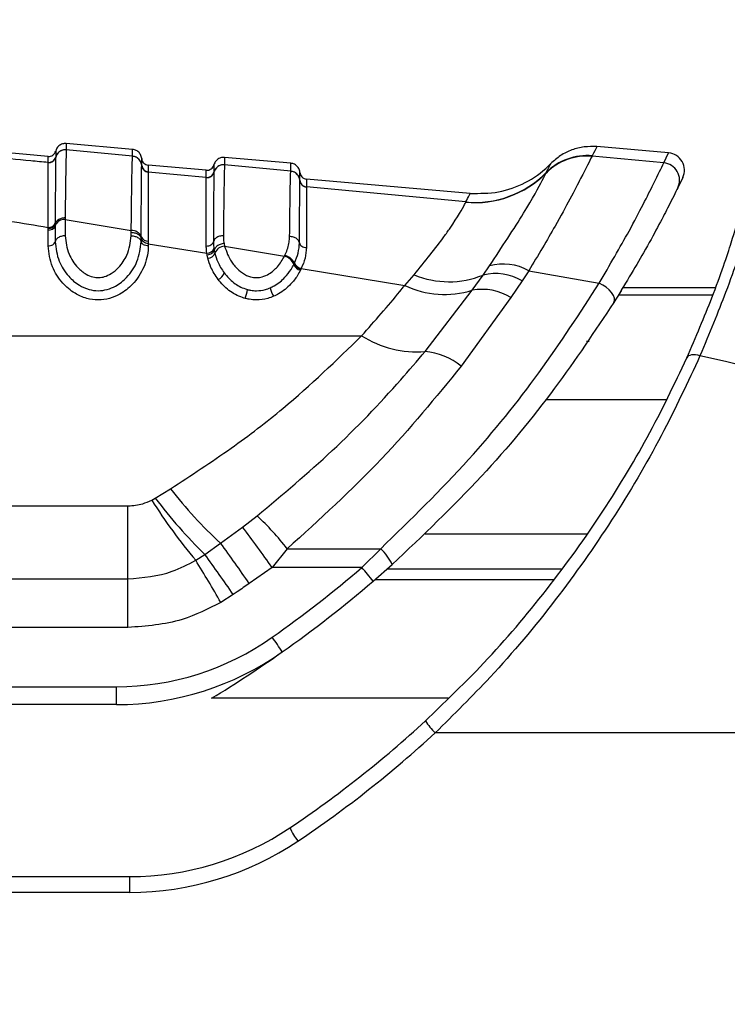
# Model space of a CAD drawing. Header units: millimetres. Extents: x 20 to 26059, y 28 to 17777.
# Tile 32 of 90: x 9277 to 9326, y 6009 to 6077. Entities that reach past the tile are written whole.
import ezdxf

# ---------------------------------------------------------------- set-up
doc = ezdxf.new("R2010")
doc.units = ezdxf.units.MM
doc.header["$LTSCALE"] = 2
doc.layers.add('COMPONENT_GEOMETRY', color=7, linetype='Continuous')
doc.styles.add('SLDTEXTSTYLE0', font='TXT', dxfattribs={"width": 0.75})
doc.dimstyles.new('SLDDIMSTYLE0', dxfattribs={"dimtxt": 150, "dimasz": 6.604, "dimexe": 0, "dimexo": 0.0625, "dimgap": 37.5, "dimtad": 0, "dimtih": 1, "dimtoh": 1, "dimdec": 0, "dimrnd": 1e-09, "dimzin": 12, "dimdsep": 46, "dimtxsty": 'SLDTEXTSTYLE0', "dimsah": 1, "dimcen": 0.09, "dimadec": 0, "dimazin": 3, "dimtfac": 1, "dimtdec": 0, "dimtofl": 0, "dimtmove": 0, "dimatfit": 3, "dimfxl": 1, "dimfrac": 2, "dimtolj": 1, "dimtzin": 12, "dimarcsym": 0})

# ---------------------------------------------------------------- blocks, each defined once
blk = doc.blocks.new('_D_3')
at = {"layer": 'COMPONENT_GEOMETRY', "color": 7}
for p, q in [((14292.539, 6769.067), (14292.539, 4771.575)), ((13992.434, 4741.106), (13946.731, 4741.106)), ((13946.731, 4741.106), (13946.731, 4502.981)), ((14592.643, 4741.106), (14638.346, 4741.106)), ((14638.346, 4741.106), (14638.346, 4502.981)), ((13946.731, 4502.981), (13992.434, 4502.981)), ((14638.346, 4502.981), (14592.643, 4502.981)), ((14292.539, 2281.062), (14292.539, 4278.554)), ((9299, 2281.062), (14298.889, 2281.062))]:
    blk.add_line(p, q, dxfattribs=at)
for points in [[(14292.539, 6769.067), (14291.523, 6762.463), (14293.555, 6762.463)], [(14292.539, 2281.062), (14293.555, 2287.666), (14291.523, 2287.666)]]:
    blk.add_solid(points, dxfattribs=at)
at = {"layer": 'COMPONENT_GEOMETRY', "color": 7, "char_height": 150, "attachment_point": 1, "style": 'SLDTEXTSTYLE0'}
for s, insert in [('7\'4.35"', (13992.434, 4696.342)), ('2244mm', (13883.372, 4471.914))]:
    blk.add_mtext(s, dxfattribs=dict(at, insert=insert))

msp = doc.modelspace()

# ---------------------------------------------------------------- linework, layer by layer
at = {"color": 7, "linetype": 'Continuous', "lineweight": 25}
for p, q in [((9285.06, 6068.068), (9280.455, 6068.471)), ((9322.337, 6067.819), (9317.344, 6068.256)), ((9279.189, 6067.578), (9275.152, 6067.932)), ((9280.455, 6068.039), (9280.455, 6068.034)), ((9285.06, 6067.597), (9280.455, 6068.034)), ((9285.06, 6067.591), (9285.06, 6067.597)), ((9317.014, 6067.599), (9317.01, 6067.589)), ((9322.001, 6067.121), (9317.01, 6067.589)), ((9317.025, 6067.62), (9317.014, 6067.599)), ((9322.001, 6067.121), (9322.337, 6067.819)), ((9279.189, 6067.148), (9279.189, 6067.152)), ((9279.189, 6067.142), (9279.189, 6067.148)), ((9279.717, 6067.519), (9279.716, 6067.514)), ((9279.717, 6067.523), (9279.717, 6067.519)), ((9285.697, 6066.952), (9285.697, 6066.957)), ((9285.697, 6066.948), (9285.697, 6066.952)), ((9290.189, 6066.616), (9286.152, 6066.969)), ((9296.06, 6067.106), (9291.455, 6067.509)), ((9291.455, 6066.997), (9291.455, 6066.991)), ((9296.06, 6066.556), (9291.455, 6066.991)), ((9286.152, 6066.5), (9286.152, 6066.495)), ((9286.152, 6066.495), (9286.152, 6066.491)), ((9290.189, 6066.109), (9286.152, 6066.491)), ((9290.717, 6066.477), (9290.716, 6066.472)), ((9290.717, 6066.481), (9290.717, 6066.477)), ((9296.06, 6066.551), (9296.06, 6066.556)), ((9313.81, 6066.419), (9313.815, 6066.43)), ((9313.815, 6066.43), (9313.827, 6066.452)), ((9290.189, 6066.106), (9290.189, 6066.109)), ((9290.189, 6066.1), (9290.189, 6066.106)), ((9296.697, 6065.912), (9296.697, 6065.917)), ((9296.697, 6065.908), (9296.697, 6065.912)), ((9308.542, 6065.01), (9297.152, 6066.007)), ((9323.314, 6066.105), (9322.974, 6065.402)), ((9297.152, 6065.46), (9297.152, 6065.455)), ((9297.152, 6065.455), (9297.152, 6065.451)), ((9308.23, 6064.408), (9297.152, 6065.451)), ((9308.225, 6064.39), (9308.23, 6064.408)), ((9279.681, 6062.951), (9279.68, 6062.873)), ((9279.68, 6062.873), (9279.68, 6062.757)), ((9279.68, 6062.757), (9279.68, 6061.647)), ((9280.372, 6063.303), (9280.371, 6063.185)), ((9280.371, 6063.185), (9280.371, 6062.059)), ((9280.371, 6063.185), (9284.971, 6062.416)), ((9279.187, 6062.452), (9279.188, 6062.567)), ((9279.187, 6061.353), (9279.187, 6062.452)), ((9279.188, 6062.567), (9279.188, 6062.645)), ((9284.971, 6062.059), (9284.971, 6062.299)), ((9285.661, 6061.883), (9285.661, 6061.998)), ((9285.661, 6061.647), (9285.661, 6061.884)), ((9286.153, 6061.696), (9286.154, 6061.509)), ((9286.154, 6061.509), (9286.154, 6061.353)), ((9286.154, 6061.509), (9290.227, 6060.846)), ((9291.421, 6061.525), (9291.46, 6061.333)), ((9290.247, 6060.721), (9290.227, 6060.846)), ((9290.296, 6060.494), (9290.247, 6060.721)), ((9290.717, 6061.17), (9290.736, 6061.054)), ((9290.736, 6061.054), (9290.781, 6060.842)), ((9291.46, 6061.333), (9295.627, 6060.639)), ((9295.627, 6060.639), (9295.657, 6060.701)), ((9296.273, 6060.067), (9296.307, 6060.137)), ((9296.307, 6060.137), (9296.325, 6060.175)), ((9296.772, 6059.738), (9296.735, 6059.663)), ((9296.791, 6059.779), (9296.772, 6059.738)), ((9296.791, 6059.779), (9303.985, 6058.612)), ((9303.985, 6058.612), (9304.632, 6059.349)), ((9308.685, 6058.27), (9309.434, 6059.328)), ((9309.434, 6059.328), (9309.878, 6059.964)), ((9312.611, 6059.627), (9312.148, 6058.93)), ((9312.611, 6059.627), (9317.507, 6058.758)), ((9312.148, 6058.93), (9311.371, 6057.767)), ((9305.4, 6054.017), (9308.685, 6058.27)), ((9319.175, 6058.473), (9325.596, 6058.473)), ((9311.371, 6057.767), (9307.92, 6053.005)), ((9245.491, 6055.106), (9300.992, 6055.106)), ((9286.642, 6043.819), (9287.703, 6044.476)), ((9286.394, 6043.679), (9286.642, 6043.819)), ((9247.582, 6043.288), (9284.737, 6043.288)), ((9284.737, 6038.207), (9284.737, 6043.288)), ((9292.714, 6041.803), (9293.725, 6042.582)), ((9291.185, 6040.687), (9292.714, 6041.803)), ((9290.092, 6039.905), (9291.185, 6040.687)), ((9295.813, 6040.295), (9294.765, 6038.992)), ((9295.813, 6040.295), (9302.314, 6040.295)), ((9302.314, 6040.295), (9301.003, 6038.992)), ((9289.454, 6039.494), (9290.092, 6039.905)), ((9294.765, 6038.992), (9293.176, 6037.88)), ((9301.003, 6038.992), (9294.765, 6038.992)), ((9301.784, 6038.039), (9303.114, 6039.202)), ((9247.582, 6038.207), (9284.737, 6038.207)), ((9284.737, 6034.821), (9284.737, 6038.207)), ((9292.063, 6037.113), (9291.202, 6036.567)), ((9284.737, 6034.821), (9247.582, 6034.821)), ((9234.46, 6030.705), (9283.936, 6030.705)), ((9283.936, 6029.463), (9283.936, 6030.705)), ((9283.936, 6029.463), (9234.46, 6029.463)), ((9384.235, 6027.504), (9306.108, 6027.504)), ((9230.46, 6017.504), (9284.86, 6017.504)), ((9284.86, 6017.504), (9284.86, 6016.408)), ((9284.86, 6016.408), (9230.46, 6016.408))]:
    msp.add_line(p, q, dxfattribs=at)
at = {"color": 8, "linetype": 'Continuous', "lineweight": 25}
for p, q in [((9290.717, 6066.988), (9290.717, 6066.986)), ((9318.856, 6057.953), (9325.413, 6057.953)), ((9313.799, 6050.667), (9322.156, 6050.667)), ((9305.417, 6041.335), (9316.645, 6041.335)), ((9314.86, 6038.877), (9302.747, 6038.877)), ((9301.93, 6038.165), (9314.343, 6038.165)), ((9307.012, 6029.899), (9290.55, 6029.899))]:
    msp.add_line(p, q, dxfattribs=at)
at = {"color": 7, "linetype": 'Continuous', "lineweight": 25, "flags": 128}
for points in [[(9318.522, 6057.42), (9318.572, 6057.56), (9318.562, 6057.729), (9318.494, 6057.915), (9318.372, 6058.11), (9318.201, 6058.302), (9317.992, 6058.48), (9317.757, 6058.635), (9317.507, 6058.758)], [(9324.515, 6053.716), (9324.359, 6053.756), (9324.207, 6053.78), (9324.064, 6053.786), (9323.933, 6053.775), (9323.819, 6053.746), (9323.724, 6053.701), (9323.652, 6053.641), (9323.603, 6053.567)]]:
    msp.add_lwpolyline(points, dxfattribs=at)
at = {"color": 7, "linetype": 'Continuous', "lineweight": 25}
for centre, radius, start, end in [((9280.393, 6067.337), 0.7, 84.97124, 165.35687), ((9285, 6066.9), 0.699, 4.67178, 85.07883), ((9316.65, 6063.611), 3.994, 84.83396, 135.33008), ((9316.654, 6063.622), 3.993, 84.82475, 135.31619), ((9316.664, 6063.646), 3.991, 84.81052, 135.30579), ((9322.232, 6066.623), 1.2, 334.43657, 85), ((9279.233, 6067.65), 0.5, 264.97875, 345.33417), ((9279.233, 6067.64), 0.5, 265.00308, 345.33833), ((9286.195, 6066.998), 0.499, 184.67172, 265.07874), ((9286.195, 6066.989), 0.5, 184.69504, 265.06787), ((9291.393, 6066.294), 0.7, 84.96748, 165.33833), ((9321.895, 6065.927), 1.199, 334.08419, 84.96717), ((9290.233, 6066.607), 0.5, 264.97477, 345.32069), ((9290.233, 6066.598), 0.5, 264.98976, 345.32035), ((9296, 6065.86), 0.699, 4.68473, 85.09192), ((9308.856, 6071.34), 6.979, 264.80571, 315.28289), ((9308.861, 6071.365), 6.985, 264.81944, 315.30965), ((9297.195, 6065.958), 0.499, 184.68465, 265.09181), ((9297.195, 6065.949), 0.499, 184.7036, 265.08128), ((9279.233, 6062.93), 0.48, 264.59932, 338.91578), ((9279.234, 6063.122), 0.479, 264.50452, 339.07421), ((9280.307, 6062.516), 0.672, 84.59932, 158.91578), ((9285.037, 6061.745), 0.674, 22.00738, 95.6068), ((9286.109, 6062.175), 0.481, 201.6492, 275.34955), ((9290.233, 6061.369), 0.523, 269.27413, 337.66087), ((9290.266, 6061.048), 0.555, 273.12236, 338.24688), ((9291.503, 6060.558), 0.776, 93.17071, 158.49119), ((9295.432, 6059.767), 0.893, 19.67195, 77.43163), ((9296.875, 6060.289), 0.641, 200.18969, 257.44388), ((9296.912, 6060.394), 0.627, 200.48541, 258.89574), ((9310.843, 6056.54), 3.557, 60.19136, 105.7429), ((9290.733, 6059.708), 0.736, 291.60222, 341.80172), ((9307.058, 6065.124), 6.264, 247.20463, 292.29243), ((9310.298, 6055.773), 3.659, 59.63546, 103.6556), ((9290.917, 6058.552), 2.139, 336.74202, 353.93357), ((9296.067, 6058.673), 1.452, 189.10345, 214.5169), ((9306.767, 6064.372), 6.396, 244.21513, 287.44841), ((9309.371, 6054.509), 3.823, 58.46172, 100.33969), ((9304.812, 6061.099), 7.107, 237.48561, 274.74793), ((9304.97, 6049.303), 4.733, 51.4564, 84.7868), ((9310.541, 6061.974), 28.771, 217.4582, 227.72078), ((9319.111, 6064.388), 38.72, 212.33274, 220.00896), ((9313.595, 6064.095), 33.728, 216.95391, 225.82585), ((9280.9, 6028.779), 18.842, 37.67668, 47.1039), ((9209.053, 5978.615), 104.842, 35.16162, 37.06316), ((9202.829, 5975.942), 109.54, 34.43305, 36.23309), ((9300.132, 6037.861), 3.269, 24.21062, 48.12123), ((9182.532, 5973.651), 125.569, 30.06943, 31.62518), ((9200.005, 5974.195), 111.505, 34.35147, 36.10745), ((9246.127, 6103.069), 84.364, 305.21714, 310.5774), ((9290.8, 6029.842), 13.705, 36.73414, 41.88688), ((9246.127, 6103.027), 85.564, 305.21714, 310.5774), ((9283.936, 6049.505), 18.8, 270, 305.21714), ((9282.304, 6024.957), 15.493, 31.81285, 36.37941), ((9283.936, 6049.463), 20, 270, 305.21714), ((9246.127, 6103.027), 85.564, 301.27769, 305.21714), ((9252.66, 6085.504), 77.8, 303.85503, 312.70802), ((9309.028, 6030.581), 4.242, 211.95692, 226.48397), ((9252.66, 6085.408), 78.8, 303.85503, 312.70802), ((9284.86, 6037.504), 20, 270, 303.85503), ((9300.71, 6023.095), 5.197, 205.04231, 216.98513), ((9284.86, 6037.408), 21, 270, 303.85503)]:
    msp.add_arc(centre, radius, start, end, dxfattribs=at)
for points, knots in [([(9280.455, 6068.471), (9280.363, 6068.469), (9280.178, 6068.464), (9279.933, 6068.323), (9279.779, 6068.137), (9279.733, 6068), (9279.717, 6067.95)], [0, 0, 0, 0, 0.279636, 0.559272, 0.838908, 1, 1, 1, 1]), ([(9280.455, 6068.471), (9280.455, 6068.471), (9280.455, 6068.47), (9280.455, 6068.441), (9280.455, 6068.348), (9280.455, 6068.228), (9280.455, 6068.093), (9280.455, 6068.039)], [0, 0, 0, 0, 0.04475, 0.348076, 0.499734, 0.80312, 1, 1, 1, 1]), ([(9317.344, 6068.256), (9317.338, 6068.245), (9317.322, 6068.21), (9317.145, 6067.859), (9317.025, 6067.62)], [0, 0, 0, 0, 0.32125, 1, 1, 1, 1]), ([(9279.189, 6067.152), (9278.789, 6067.19), (9277.443, 6067.318), (9276.097, 6067.445), (9275.152, 6067.535)], [0, 0, 0, 0, 0.297159, 1, 1, 1, 1]), ([(9279.189, 6067.152), (9279.189, 6067.233), (9279.189, 6067.362), (9279.189, 6067.531), (9279.189, 6067.558), (9279.189, 6067.578)], [0, 0, 0, 0, 0.315656, 0.498077, 1, 1, 1, 1]), ([(9280.455, 6068.039), (9280.363, 6068.037), (9280.178, 6068.032), (9279.933, 6067.891), (9279.779, 6067.706), (9279.733, 6067.569), (9279.717, 6067.519)], [0, 0, 0, 0, 0.279621, 0.559243, 0.838864, 1, 1, 1, 1]), ([(9279.717, 6067.95), (9279.717, 6067.931), (9279.717, 6067.903), (9279.717, 6067.734), (9279.717, 6067.605), (9279.717, 6067.523)], [0, 0, 0, 0, 0.501924, 0.684345, 1, 1, 1, 1]), ([(9280.455, 6068.034), (9280.453, 6068.008), (9280.445, 6067.899), (9280.433, 6067.481), (9280.418, 6066.733), (9280.399, 6065.562), (9280.383, 6064.275), (9280.372, 6063.303)], [0, 0, 0, 0, 0.078702, 0.324589, 0.496687, 0.620034, 1, 1, 1, 1]), ([(9284.971, 6062.416), (9284.981, 6063.337), (9284.997, 6064.718), (9285.015, 6065.919), (9285.036, 6067.029), (9285.049, 6067.347), (9285.06, 6067.591)], [0, 0, 0, 0, 0.3284656, 0.4926175, 0.6101764, 1, 1, 1, 1]), ([(9285.06, 6067.597), (9285.06, 6067.616), (9285.06, 6067.725), (9285.06, 6067.848), (9285.06, 6067.979), (9285.06, 6068.054), (9285.06, 6068.064), (9285.06, 6068.068)], [0, 0, 0, 0, 0.061922, 0.352279, 0.497453, 0.787868, 1, 1, 1, 1]), ([(9285.697, 6067.427), (9285.689, 6067.479), (9285.668, 6067.622), (9285.549, 6067.832), (9285.332, 6068.013), (9285.151, 6068.05), (9285.06, 6068.068)], [0, 0, 0, 0, 0.161092, 0.440728, 0.720364, 1, 1, 1, 1]), ([(9285.697, 6066.952), (9285.689, 6067.004), (9285.668, 6067.146), (9285.548, 6067.355), (9285.331, 6067.536), (9285.15, 6067.573), (9285.06, 6067.591)], [0, 0, 0, 0, 0.161045, 0.440696, 0.720348, 1, 1, 1, 1]), ([(9317.01, 6067.589), (9316.816, 6067.208), (9316.432, 6066.452), (9314.799, 6063.291), (9313.251, 6060.699), (9312.611, 6059.627)], [0, 0, 0, 0, 0.373601, 0.740943, 1, 1, 1, 1]), ([(9279.188, 6062.645), (9279.188, 6062.765), (9279.188, 6063.525), (9279.188, 6064.646), (9279.188, 6066.372), (9279.189, 6066.822), (9279.189, 6067.142)], [0, 0, 0, 0, 0.046606, 0.296296, 0.499313, 1, 1, 1, 1]), ([(9279.716, 6067.514), (9279.716, 6067.502), (9279.711, 6067.349), (9279.703, 6066.639), (9279.691, 6064.996), (9279.685, 6063.848), (9279.681, 6063.073), (9279.681, 6062.951)], [0, 0, 0, 0, 0.038183, 0.500666, 0.703622, 0.953369, 1, 1, 1, 1]), ([(9285.661, 6061.998), (9285.662, 6062.173), (9285.666, 6063.021), (9285.672, 6064.236), (9285.684, 6066.109), (9285.692, 6066.596), (9285.697, 6066.948)], [0, 0, 0, 0, 0.062027, 0.301058, 0.495826, 1, 1, 1, 1]), ([(9285.697, 6066.957), (9285.697, 6067.092), (9285.697, 6067.273), (9285.697, 6067.403), (9285.697, 6067.417), (9285.697, 6067.427)], [0, 0, 0, 0, 0.4974435, 0.6714757, 1, 1, 1, 1]), ([(9286.152, 6066.969), (9286.152, 6066.959), (9286.152, 6066.945), (9286.152, 6066.815), (9286.152, 6066.634), (9286.152, 6066.5)], [0, 0, 0, 0, 0.328526, 0.502557, 1, 1, 1, 1]), ([(9291.455, 6067.509), (9291.363, 6067.507), (9291.178, 6067.502), (9290.933, 6067.36), (9290.779, 6067.175), (9290.733, 6067.038), (9290.717, 6066.988)], [0, 0, 0, 0, 0.279636, 0.559272, 0.838908, 1, 1, 1, 1]), ([(9291.455, 6066.997), (9291.363, 6066.994), (9291.178, 6066.989), (9290.933, 6066.848), (9290.779, 6066.663), (9290.733, 6066.527), (9290.717, 6066.477)], [0, 0, 0, 0, 0.279624, 0.559248, 0.838872, 1, 1, 1, 1]), ([(9290.717, 6066.986), (9290.717, 6066.975), (9290.717, 6066.959), (9290.716, 6066.82), (9290.717, 6066.626), (9290.717, 6066.481)], [0, 0, 0, 0, 0.323837, 0.493792, 1, 1, 1, 1]), ([(9291.455, 6066.991), (9291.451, 6066.917), (9291.437, 6066.624), (9291.411, 6065.159), (9291.387, 6062.961), (9291.377, 6062.06)], [0, 0, 0, 0, 0.1671708, 0.6586021, 1, 1, 1, 1]), ([(9291.455, 6067.509), (9291.455, 6067.504), (9291.455, 6067.493), (9291.455, 6067.393), (9291.455, 6067.227), (9291.455, 6067.067), (9291.455, 6066.997)], [0, 0, 0, 0, 0.221137, 0.499684, 0.778766, 1, 1, 1, 1]), ([(9296.06, 6066.556), (9296.06, 6066.635), (9296.06, 6066.805), (9296.06, 6066.979), (9296.06, 6067.088), (9296.06, 6067.1), (9296.06, 6067.106)], [0, 0, 0, 0, 0.2291547, 0.4979993, 0.7673555, 1, 1, 1, 1]), ([(9296.697, 6066.465), (9296.689, 6066.517), (9296.668, 6066.66), (9296.549, 6066.869), (9296.332, 6067.051), (9296.151, 6067.088), (9296.06, 6067.106)], [0, 0, 0, 0, 0.161092, 0.440728, 0.720364, 1, 1, 1, 1]), ([(9308.542, 6065.01), (9309.202, 6065.007), (9310.523, 6064.999), (9312.406, 6065.689), (9313.562, 6066.497), (9314.085, 6067.018), (9314.143, 6067.075)], [0, 0, 0, 0, 0.320009, 0.640018, 0.960026, 1, 1, 1, 1]), ([(9313.827, 6066.452), (9313.969, 6066.732), (9314.135, 6067.059), (9314.142, 6067.073), (9314.143, 6067.075)], [0, 0, 0, 0, 0.858737, 1, 1, 1, 1]), ([(9317.507, 6058.758), (9318.239, 6060.018), (9319.859, 6062.807), (9321.456, 6066.01), (9321.819, 6066.751), (9322.001, 6067.121)], [0, 0, 0, 0, 0.291567, 0.64553, 1, 1, 1, 1]), ([(9286.152, 6066.491), (9286.152, 6066.484), (9286.152, 6066.335), (9286.153, 6065.607), (9286.153, 6063.879), (9286.154, 6062.691), (9286.153, 6061.866), (9286.153, 6061.696)], [0, 0, 0, 0, 0.023785, 0.504037, 0.698785, 0.937924, 1, 1, 1, 1]), ([(9290.189, 6066.109), (9290.189, 6066.254), (9290.189, 6066.448), (9290.189, 6066.589), (9290.189, 6066.605), (9290.189, 6066.616)], [0, 0, 0, 0, 0.498522, 0.665896, 1, 1, 1, 1]), ([(9290.716, 6066.472), (9290.716, 6066.469), (9290.712, 6066.316), (9290.704, 6065.597), (9290.693, 6063.757), (9290.687, 6062.44), (9290.683, 6061.64)], [0, 0, 0, 0, 0.007962, 0.495763, 0.693873, 1, 1, 1, 1]), ([(9295.985, 6062.01), (9295.995, 6062.883), (9296.012, 6064.377), (9296.034, 6065.714), (9296.049, 6066.346), (9296.057, 6066.5), (9296.06, 6066.551)], [0, 0, 0, 0, 0.360245, 0.616478, 0.87209, 1, 1, 1, 1]), ([(9296.697, 6065.912), (9296.689, 6065.964), (9296.668, 6066.106), (9296.548, 6066.315), (9296.331, 6066.496), (9296.15, 6066.532), (9296.06, 6066.551)], [0, 0, 0, 0, 0.161052, 0.440701, 0.720351, 1, 1, 1, 1]), ([(9296.697, 6065.917), (9296.697, 6066.074), (9296.697, 6066.282), (9296.697, 6066.435), (9296.697, 6066.453), (9296.697, 6066.465)], [0, 0, 0, 0, 0.498209, 0.65934, 1, 1, 1, 1]), ([(9309.878, 6059.964), (9310.74, 6061.269), (9312.454, 6063.863), (9313.532, 6065.869), (9313.739, 6066.278), (9313.81, 6066.419)], [0, 0, 0, 0, 0.398656, 0.792447, 1, 1, 1, 1]), ([(9290.188, 6061.343), (9290.188, 6062.124), (9290.188, 6063.411), (9290.188, 6065.279), (9290.189, 6065.758), (9290.189, 6066.1)], [0, 0, 0, 0, 0.305943, 0.504043, 1, 1, 1, 1]), ([(9296.667, 6061.566), (9296.669, 6061.941), (9296.673, 6062.828), (9296.683, 6064.578), (9296.691, 6065.631), (9296.696, 6065.866), (9296.697, 6065.908)], [0, 0, 0, 0, 0.155855, 0.367463, 0.888474, 1, 1, 1, 1]), ([(9297.152, 6066.007), (9297.152, 6065.995), (9297.152, 6065.977), (9297.152, 6065.824), (9297.152, 6065.617), (9297.152, 6065.46)], [0, 0, 0, 0, 0.3406613, 0.5017916, 1, 1, 1, 1]), ([(9297.152, 6065.451), (9297.152, 6065.412), (9297.152, 6065.188), (9297.153, 6064.17), (9297.154, 6062.472), (9297.153, 6061.611), (9297.153, 6061.245)], [0, 0, 0, 0, 0.1114205, 0.6322798, 0.8440097, 1, 1, 1, 1]), ([(9308.23, 6064.408), (9308.321, 6064.582), (9308.503, 6064.934), (9308.529, 6064.984), (9308.542, 6065.01)], [0, 0, 0, 0, 0.493573, 1, 1, 1, 1]), ([(9322.974, 6065.402), (9322.8, 6065.047), (9322.45, 6064.336), (9320.862, 6061.266), (9319.252, 6058.62), (9318.522, 6057.42)], [0, 0, 0, 0, 0.352553, 0.706371, 1, 1, 1, 1]), ([(9304.632, 6059.349), (9305.393, 6060.286), (9306.37, 6061.488), (9307.582, 6063.225), (9308.103, 6064.094), (9308.205, 6064.341), (9308.225, 6064.39)], [0, 0, 0, 0, 0.369773, 0.474126, 0.896691, 1, 1, 1, 1]), ([(9328.264, 6063.987), (9328.13, 6063.55), (9327.862, 6062.676), (9326.593, 6058.725), (9325.15, 6055.247), (9324.515, 6053.716)], [0, 0, 0, 0, 0.358898, 0.717892, 1, 1, 1, 1]), ([(9275.154, 6063.304), (9275.606, 6063.23), (9276.95, 6063.011), (9278.295, 6062.791), (9279.188, 6062.645)], [0, 0, 0, 0, 0.3365034, 1, 1, 1, 1]), ([(9280.372, 6063.303), (9280.28, 6063.295), (9280.096, 6063.28), (9279.864, 6063.161), (9279.726, 6063.014), (9279.693, 6062.911), (9279.68, 6062.873)], [0, 0, 0, 0, 0.279684, 0.559369, 0.839055, 1, 1, 1, 1]), ([(9323.603, 6053.567), (9324.221, 6055.015), (9325.627, 6058.309), (9326.847, 6062.042), (9327.095, 6062.866), (9327.218, 6063.279)], [0, 0, 0, 0, 0.281295, 0.64019, 1, 1, 1, 1]), ([(9280.371, 6062.059), (9280.279, 6062.051), (9280.096, 6062.036), (9279.864, 6061.922), (9279.726, 6061.782), (9279.693, 6061.683), (9279.68, 6061.647)], [0, 0, 0, 0, 0.279636, 0.559272, 0.838908, 1, 1, 1, 1]), ([(9280.371, 6062.059), (9280.423, 6061.631), (9280.517, 6060.867), (9281.112, 6059.942), (9281.736, 6059.413), (9282.26, 6059.186), (9282.713, 6059.133), (9283.163, 6059.212), (9283.65, 6059.449), (9284.221, 6059.945), (9284.815, 6060.843), (9284.913, 6061.605), (9284.971, 6062.059)], [0, 0, 0, 0, 0.1815485, 0.3237951, 0.4088504, 0.462296, 0.5041852, 0.5459836, 0.6005596, 0.6773038, 0.8079076, 1, 1, 1, 1]), ([(9284.971, 6062.299), (9284.971, 6062.299), (9284.971, 6062.338), (9284.971, 6062.377), (9284.971, 6062.416)], [0, 0, 0, 0, 0.009627, 1, 1, 1, 1]), ([(9284.971, 6062.299), (9285.062, 6062.291), (9285.246, 6062.276), (9285.478, 6062.161), (9285.615, 6062.02), (9285.649, 6061.92), (9285.661, 6061.884)], [0, 0, 0, 0, 0.279619, 0.559239, 0.838858, 1, 1, 1, 1]), ([(9284.971, 6062.059), (9285.062, 6062.051), (9285.246, 6062.036), (9285.478, 6061.922), (9285.615, 6061.782), (9285.649, 6061.683), (9285.661, 6061.647)], [0, 0, 0, 0, 0.279636, 0.559272, 0.838908, 1, 1, 1, 1]), ([(9291.377, 6062.06), (9291.286, 6062.053), (9291.102, 6062.039), (9290.869, 6061.922), (9290.73, 6061.779), (9290.695, 6061.677), (9290.683, 6061.64)], [0, 0, 0, 0, 0.279647, 0.559295, 0.838942, 1, 1, 1, 1]), ([(9291.377, 6062.06), (9291.378, 6062.001), (9291.379, 6061.883), (9291.394, 6061.704), (9291.412, 6061.584), (9291.421, 6061.525)], [0, 0, 0, 0, 0.335805, 0.671409, 1, 1, 1, 1]), ([(9279.68, 6061.647), (9279.735, 6061.192), (9279.834, 6060.366), (9280.492, 6059.313), (9281.247, 6058.644), (9281.984, 6058.308), (9282.669, 6058.21), (9283.318, 6058.303), (9284.023, 6058.602), (9284.805, 6059.25), (9285.5, 6060.328), (9285.604, 6061.185), (9285.661, 6061.647)], [0, 0, 0, 0, 0.15944, 0.28915, 0.381199, 0.445786, 0.500416, 0.553519, 0.609166, 0.699962, 0.838274, 1, 1, 1, 1]), ([(9286.154, 6061.509), (9286.095, 6061.52), (9285.978, 6061.542), (9285.825, 6061.627), (9285.708, 6061.743), (9285.677, 6061.837), (9285.661, 6061.884)], [0, 0, 0, 0, 0.249979, 0.499967, 0.749972, 1, 1, 1, 1]), ([(9290.683, 6061.64), (9290.685, 6061.544), (9290.688, 6061.389), (9290.709, 6061.231), (9290.717, 6061.17)], [0, 0, 0, 0, 0.6183, 1, 1, 1, 1]), ([(9291.421, 6061.525), (9291.33, 6061.509), (9291.148, 6061.477), (9290.918, 6061.343), (9290.781, 6061.191), (9290.748, 6061.09), (9290.736, 6061.054)], [0, 0, 0, 0, 0.279745, 0.559492, 0.839241, 1, 1, 1, 1]), ([(9295.657, 6060.701), (9295.671, 6060.732), (9295.748, 6060.9), (9295.86, 6061.206), (9295.962, 6061.614), (9295.977, 6061.878), (9295.985, 6062.01)], [0, 0, 0, 0, 0.0699535, 0.379787, 0.6898702, 1, 1, 1, 1]), ([(9296.667, 6061.566), (9296.656, 6061.604), (9296.624, 6061.709), (9296.489, 6061.859), (9296.26, 6061.983), (9296.076, 6062.001), (9295.985, 6062.01)], [0, 0, 0, 0, 0.16106, 0.440707, 0.720353, 1, 1, 1, 1]), ([(9296.325, 6060.175), (9296.42, 6060.405), (9296.615, 6060.88), (9296.649, 6061.333), (9296.667, 6061.566)], [0, 0, 0, 0, 0.48654, 1, 1, 1, 1]), ([(9286.154, 6061.353), (9286.153, 6061.306), (9286.147, 6060.819), (9285.923, 6059.886), (9285.213, 6058.757), (9284.317, 6058.029), (9283.475, 6057.676), (9282.669, 6057.564), (9281.821, 6057.682), (9280.942, 6058.076), (9280.081, 6058.828), (9279.354, 6059.977), (9279.247, 6060.867), (9279.187, 6061.353)], [0, 0, 0, 0, 0.015176, 0.154016, 0.287928, 0.380186, 0.440103, 0.499621, 0.560833, 0.630065, 0.72299, 0.848336, 1, 1, 1, 1]), ([(9290.227, 6060.846), (9290.218, 6060.91), (9290.195, 6061.078), (9290.19, 6061.242), (9290.188, 6061.343)], [0, 0, 0, 0, 0.381074, 1, 1, 1, 1]), ([(9290.781, 6060.842), (9290.839, 6060.643), (9290.975, 6060.175), (9291.265, 6059.732), (9291.432, 6059.478)], [0, 0, 0, 0, 0.4263641, 1, 1, 1, 1]), ([(9291.46, 6061.333), (9291.592, 6060.955), (9291.796, 6060.368), (9292.384, 6059.687), (9292.862, 6059.35), (9293.298, 6059.186), (9293.675, 6059.132), (9294.128, 6059.2), (9294.658, 6059.447), (9295.219, 6059.938), (9295.481, 6060.389), (9295.627, 6060.639)], [0, 0, 0, 0, 0.231984, 0.360069, 0.466873, 0.51259, 0.572217, 0.631946, 0.711676, 0.840177, 1, 1, 1, 1]), ([(9295.657, 6060.701), (9295.743, 6060.672), (9295.916, 6060.612), (9296.135, 6060.445), (9296.265, 6060.278), (9296.296, 6060.175), (9296.307, 6060.137)], [0, 0, 0, 0, 0.279668, 0.559337, 0.839005, 1, 1, 1, 1]), ([(9297.153, 6061.245), (9297.136, 6061), (9297.101, 6060.523), (9296.892, 6060.022), (9296.791, 6059.779)], [0, 0, 0, 0, 0.514824, 1, 1, 1, 1]), ([(9291.004, 6059.024), (9290.822, 6059.299), (9290.507, 6059.776), (9290.359, 6060.28), (9290.296, 6060.494)], [0, 0, 0, 0, 0.576286, 1, 1, 1, 1]), ([(9294.634, 6058.444), (9294.731, 6058.49), (9295.129, 6058.679), (9295.639, 6059.118), (9296.045, 6059.642), (9296.211, 6059.952), (9296.273, 6060.067)], [0, 0, 0, 0, 0.124287, 0.511412, 0.81784, 1, 1, 1, 1]), ([(9291.432, 6059.478), (9291.638, 6059.239), (9292.023, 6058.793), (9292.65, 6058.441), (9292.999, 6058.339), (9293.044, 6058.326)], [0, 0, 0, 0, 0.500878, 0.934932, 1, 1, 1, 1]), ([(9296.735, 6059.663), (9296.668, 6059.538), (9296.485, 6059.201), (9296.029, 6058.617), (9295.447, 6058.123), (9294.987, 6057.905), (9294.871, 6057.851)], [0, 0, 0, 0, 0.175438, 0.474731, 0.868035, 1, 1, 1, 1]), ([(9292.882, 6057.707), (9292.826, 6057.723), (9292.412, 6057.844), (9291.682, 6058.245), (9291.236, 6058.757), (9291.004, 6059.024)], [0, 0, 0, 0, 0.069549, 0.515215, 1, 1, 1, 1]), ([(9302.314, 6040.295), (9304.406, 6042.336), (9308.42, 6046.252), (9313.532, 6052.616), (9316.169, 6056.69), (9317.507, 6058.758)], [0, 0, 0, 0, 0.349022, 0.66958, 1, 1, 1, 1]), ([(9293.044, 6058.326), (9293.121, 6058.307), (9293.326, 6058.257), (9293.752, 6058.224), (9294.224, 6058.286), (9294.523, 6058.401), (9294.634, 6058.444)], [0, 0, 0, 0, 0.147341, 0.391101, 0.775571, 1, 1, 1, 1]), ([(9300.992, 6055.106), (9301.907, 6056.138), (9302.948, 6057.312), (9303.873, 6058.472), (9303.985, 6058.612)], [0, 0, 0, 0, 0.879479, 1, 1, 1, 1]), ([(9319.175, 6058.473), (9319.167, 6058.459), (9319.149, 6058.431), (9319.066, 6058.293), (9318.94, 6058.089), (9318.856, 6057.953)], [0, 0, 0, 0, 0.2501152, 0.5002303, 1, 1, 1, 1]), ([(9294.871, 6057.851), (9294.736, 6057.799), (9294.362, 6057.656), (9293.772, 6057.58), (9293.237, 6057.622), (9292.979, 6057.684), (9292.882, 6057.707)], [0, 0, 0, 0, 0.219455, 0.606408, 0.852957, 1, 1, 1, 1]), ([(9318.522, 6057.42), (9317.204, 6055.436), (9314.525, 6051.404), (9309.35, 6045.12), (9305.234, 6041.214), (9303.114, 6039.202)], [0, 0, 0, 0, 0.319567, 0.649531, 1, 1, 1, 1]), ([(9287.703, 6044.476), (9289.123, 6045.401), (9291.83, 6047.162), (9296.436, 6050.679), (9299.231, 6053.394), (9300.992, 6055.106)], [0, 0, 0, 0, 0.289895, 0.552414, 1, 1, 1, 1]), ([(9293.725, 6042.582), (9295.497, 6044.071), (9299.075, 6047.075), (9302.861, 6051.022), (9304.844, 6053.36), (9305.4, 6054.017)], [0, 0, 0, 0, 0.413759, 0.835317, 1, 1, 1, 1]), ([(9305.429, 6028.335), (9306.703, 6029.559), (9309.586, 6032.328), (9313.691, 6037.105), (9317.609, 6042.507), (9321.017, 6048.136), (9322.732, 6051.738), (9323.603, 6053.567)], [0, 0, 0, 0, 0.163252, 0.36949, 0.579973, 0.786741, 1, 1, 1, 1]), ([(9324.515, 6053.716), (9323.662, 6051.876), (9321.929, 6048.138), (9318.514, 6042.333), (9314.512, 6036.661), (9310.358, 6031.693), (9307.398, 6028.776), (9306.108, 6027.504)], [0, 0, 0, 0, 0.207126, 0.42092, 0.626857, 0.837345, 1, 1, 1, 1]), ([(9384.364, 6040.15), (9374.36, 6042.391), (9354.327, 6046.878), (9334.46, 6051.435), (9324.515, 6053.716)], [0, 0, 0, 0, 0.4994244, 1, 1, 1, 1]), ([(9307.92, 6053.005), (9306.137, 6050.82), (9302.518, 6046.386), (9298.07, 6042.345), (9295.813, 6040.295)], [0, 0, 0, 0, 0.492706, 1, 1, 1, 1]), ([(9284.737, 6043.288), (9284.744, 6043.288), (9285.091, 6043.288), (9285.671, 6043.36), (9286.188, 6043.588), (9286.394, 6043.679)], [0, 0, 0, 0, 0.012104, 0.6063, 1, 1, 1, 1]), ([(9284.737, 6038.207), (9285.786, 6038.298), (9287.447, 6038.442), (9288.913, 6039.211), (9289.454, 6039.494)], [0, 0, 0, 0, 0.631475, 1, 1, 1, 1]), ([(9293.176, 6037.88), (9292.899, 6037.689), (9292.528, 6037.434), (9292.157, 6037.178), (9292.063, 6037.113)], [0, 0, 0, 0, 0.7455515, 1, 1, 1, 1]), ([(9291.202, 6036.567), (9290.319, 6036.12), (9288.293, 6035.093), (9286.02, 6034.919), (9284.737, 6034.821)], [0, 0, 0, 0, 0.435611, 1, 1, 1, 1])]:
    msp.add_open_spline(points, degree=3, knots=knots, dxfattribs=at)
for points in [[(9317.344, 6068.256), (9317.05, 6068.263), (9316.461, 6068.277), (9315.602, 6068.05), (9314.801, 6067.665), (9314.363, 6067.272), (9314.143, 6067.075)], [(9279.189, 6067.578), (9279.248, 6067.579), (9279.366, 6067.581), (9279.526, 6067.66), (9279.655, 6067.785), (9279.696, 6067.895), (9279.717, 6067.95)], [(9279.189, 6067.148), (9279.248, 6067.149), (9279.366, 6067.151), (9279.526, 6067.23), (9279.655, 6067.354), (9279.696, 6067.464), (9279.717, 6067.519)], [(9285.697, 6067.427), (9285.708, 6067.369), (9285.729, 6067.254), (9285.834, 6067.108), (9285.979, 6067.002), (9286.094, 6066.98), (9286.152, 6066.969)], [(9285.697, 6066.952), (9285.708, 6066.894), (9285.729, 6066.779), (9285.834, 6066.634), (9285.979, 6066.528), (9286.094, 6066.506), (9286.152, 6066.495)], [(9290.189, 6066.616), (9290.248, 6066.617), (9290.366, 6066.619), (9290.526, 6066.698), (9290.655, 6066.823), (9290.696, 6066.933), (9290.717, 6066.988)], [(9290.189, 6066.106), (9290.248, 6066.107), (9290.366, 6066.108), (9290.526, 6066.188), (9290.655, 6066.312), (9290.696, 6066.422), (9290.717, 6066.477)], [(9296.697, 6066.465), (9296.708, 6066.407), (9296.729, 6066.291), (9296.834, 6066.146), (9296.979, 6066.04), (9297.094, 6066.018), (9297.152, 6066.007)], [(9296.697, 6065.912), (9296.708, 6065.854), (9296.729, 6065.739), (9296.834, 6065.594), (9296.979, 6065.488), (9297.094, 6065.466), (9297.152, 6065.455)], [(9279.188, 6062.567), (9279.246, 6062.572), (9279.363, 6062.58), (9279.516, 6062.648), (9279.633, 6062.748), (9279.665, 6062.831), (9279.68, 6062.873)], [(9279.187, 6061.353), (9279.246, 6061.358), (9279.363, 6061.366), (9279.516, 6061.432), (9279.633, 6061.527), (9279.665, 6061.607), (9279.68, 6061.647)], [(9286.154, 6061.353), (9286.095, 6061.358), (9285.978, 6061.366), (9285.825, 6061.432), (9285.708, 6061.527), (9285.676, 6061.607), (9285.661, 6061.647)], [(9290.188, 6061.343), (9290.246, 6061.347), (9290.363, 6061.355), (9290.517, 6061.421), (9290.635, 6061.518), (9290.667, 6061.599), (9290.683, 6061.64)], [(9296.667, 6061.566), (9296.682, 6061.523), (9296.711, 6061.437), (9296.827, 6061.333), (9296.978, 6061.261), (9297.095, 6061.251), (9297.153, 6061.245)], [(9290.736, 6061.054), (9290.72, 6061.014), (9290.689, 6060.933), (9290.573, 6060.828), (9290.421, 6060.75), (9290.305, 6060.73), (9290.247, 6060.721)], [(9296.307, 6060.137), (9296.322, 6060.095), (9296.351, 6060.012), (9296.462, 6059.893), (9296.607, 6059.793), (9296.717, 6059.757), (9296.772, 6059.738)]]:
    msp.add_open_spline(points, degree=3, dxfattribs=at)
at = {"color": 8, "linetype": 'Continuous', "lineweight": 25}
msp.add_open_spline([(9316.806, 6054.701), (9316.799, 6054.698), (9316.792, 6054.695), (9316.634, 6054.701), (9316.621, 6054.701)], degree=3, knots=[0, 0, 0, 0, 0.9167424, 1, 1, 1, 1], dxfattribs=at)

# ---------------------------------------------------------------- dimensions: what is measured, and where the dimension line sits
at = {"layer": 'COMPONENT_GEOMETRY', "color": 7}
dim = msp.add_linear_dim(base=(14292.539, 2281.062), p1=(15999.75, 6769.067), p2=(9296.46, 2281.062), angle=90, dimstyle='SLDDIMSTYLE0', dxfattribs=at)
dim.commit()
dim.dimension.update_dxf_attribs({"geometry": '_D_3', "text_midpoint": (14292.539, 4525.065), "dimtype": 160})

doc.saveas('drawing.dxf')
